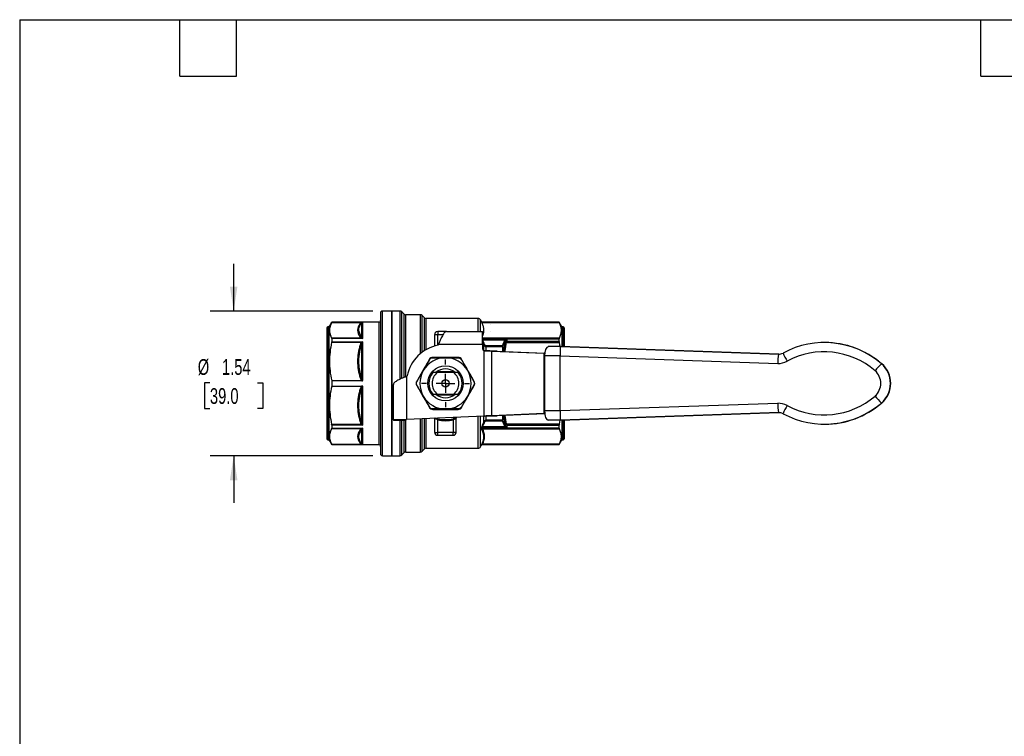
# Model space of a CAD drawing. Header units: inches. Extents: x 0.5 to 21.5, y 0.5 to 16.5.
# Tile 6 of 11: x 0.5 to 10.9, y 8.9 to 16.5. Entities that reach past the tile are written whole.
import ezdxf

# ---------------------------------------------------------------- set-up
doc = ezdxf.new("R2010")
doc.units = ezdxf.units.IN
doc.header["$LTSCALE"] = 2
doc.header["$MEASUREMENT"] = 0
doc.linetypes.add('SLD-Center', pattern=[0.75, 0.6, -0.05, 0.05, -0.05])
doc.linetypes.add('SLD-Solid', pattern=[0])
doc.layers.add('CENTER', color=40, linetype='SLD-Center')
doc.layers.add('DIMENSIONS', color=140, linetype='SLD-Solid', lineweight=25)
doc.layers.add('TEXT', color=140, linetype='SLD-Solid', lineweight=25)
doc.styles.add('SLDTEXTSTYLE0', font='TXT', dxfattribs={"width": 0.7})
doc.dimstyles.new('SLDDIMSTYLE1', dxfattribs={"dimtxt": 0.169922, "dimasz": 0.26, "dimexe": 0, "dimexo": 0.0625, "dimgap": 0.04248, "dimtad": 0, "dimtih": 1, "dimtoh": 1, "dimrnd": 1e-09, "dimzin": 12, "dimdsep": 46, "dimtxsty": 'SLDTEXTSTYLE0', "dimsah": 1, "dimcen": 0.09, "dimadec": 0, "dimazin": 3, "dimtfac": 1, "dimtmove": 0, "dimatfit": 0, "dimfxl": 0, "dimfrac": 2, "dimtolj": 1, "dimtzin": 12, "dimarcsym": 0})

# ---------------------------------------------------------------- blocks, each defined once
blk = doc.blocks.new('_D_7')
at = {"layer": 'DIMENSIONS'}
for p, q in [((2.771, 13.408), (2.771, 13.908)), ((4.249, 13.408), (2.521, 13.408)), ((2.519, 12.644), (2.462, 12.644)), ((2.462, 12.644), (2.462, 12.374)), ((3.024, 12.644), (3.081, 12.644)), ((3.081, 12.644), (3.081, 12.374)), ((2.462, 12.374), (2.519, 12.374)), ((3.081, 12.374), (3.024, 12.374)), ((4.249, 11.872), (2.521, 11.872)), ((2.771, 11.872), (2.771, 11.372))]:
    blk.add_line(p, q, dxfattribs=at)
for points in [[(2.771, 13.408), (2.811, 13.668), (2.731, 13.668)], [(2.771, 11.872), (2.731, 11.612), (2.811, 11.612)]]:
    blk.add_solid(points, dxfattribs=at)
at = {"layer": 'DIMENSIONS', "char_height": 0.1667, "attachment_point": 1, "style": 'SLDTEXTSTYLE0'}
for s, insert in [('%%c', (2.39, 12.897)), ('1.54', (2.647, 12.897)), ('39.0', (2.519, 12.589))]:
    blk.add_mtext(s, dxfattribs=dict(at, insert=insert))
blk = doc.blocks.new('SW_CENTERMARKSYMBOL_1')
at = {"layer": 'CENTER', "color": 0}
for p, q in [((0, 0.2), (0, 0.253)), ((-0.2, 0), (-0.253, 0)), ((0, 0), (-0.1, 0)), ((0, 0), (0, 0.1)), ((0, 0), (0, -0.1)), ((0, 0), (0.1, 0)), ((0.2, 0), (0.253, 0)), ((0, -0.2), (0, -0.253))]:
    blk.add_line(p, q, dxfattribs=at)

msp = doc.modelspace()

# ---------------------------------------------------------------- linework, layer by layer
for p, q in [((4.33, 13.388), (4.33, 11.892)), ((4.448, 13.408), (4.349, 13.408)), ((4.349, 11.872), (4.349, 13.408)), ((4.533, 13.408), (4.448, 13.408)), ((4.448, 13.408), (4.448, 12.64)), ((4.448, 12.934), (4.448, 13.408)), ((4.533, 13.408), (4.533, 12.683)), ((4.576, 13.377), (4.555, 13.398)), ((4.555, 12.693), (4.555, 13.398)), ((4.576, 13.377), (4.576, 12.701)), ((3.811, 13.289), (3.782, 13.24)), ((3.81, 13.287), (4.128, 13.287)), ((4.31, 13.289), (3.811, 13.289)), ((3.811, 13.289), (4.141, 13.289)), ((3.811, 13.289), (3.811, 13.289)), ((4.127, 13.28), (4.127, 13.139)), ((4.141, 13.116), (4.141, 13.289)), ((4.31, 13.289), (4.31, 11.99)), ((4.75, 13.368), (4.599, 13.368)), ((4.599, 12.71), (4.599, 13.368)), ((4.75, 13.368), (4.75, 12.954)), ((4.793, 13.338), (4.772, 13.359)), ((4.772, 12.972), (4.772, 13.359)), ((4.793, 13.338), (4.793, 12.986)), ((5.363, 13.329), (4.815, 13.329)), ((4.815, 13), (4.815, 13.329)), ((5.363, 13.329), (5.363, 13.191)), ((5.404, 13.289), (5.39, 13.313)), ((5.39, 13.191), (5.39, 13.313)), ((5.404, 13.289), (5.404, 13.289)), ((6.226, 13.289), (5.404, 13.289)), ((5.404, 13.289), (5.669, 13.289)), ((5.405, 13.287), (6.228, 13.287)), ((5.669, 13.289), (5.667, 13.289)), ((6.226, 13.289), (5.669, 13.289)), ((5.669, 13.289), (5.669, 13.289)), ((6.255, 13.24), (6.226, 13.289)), ((6.226, 13.289), (6.226, 13.289)), ((3.759, 13.228), (3.759, 12.051)), ((3.782, 13.24), (3.771, 13.24)), ((3.771, 13.24), (3.771, 12.039)), ((3.782, 13.24), (3.782, 12.039)), ((4.936, 13.191), (4.936, 13.159)), ((5.031, 13.191), (4.936, 13.191)), ((5.031, 13.191), (5.412, 13.191)), ((5.412, 13.053), (5.412, 13.191)), ((5.494, 13.264), (5.494, 13.264)), ((5.494, 13.264), (5.494, 13.264)), ((5.494, 13.264), (5.494, 13.264)), ((5.494, 13.193), (5.494, 13.193)), ((5.494, 13.193), (5.494, 13.193)), ((5.494, 13.193), (5.494, 13.193)), ((6.267, 13.24), (6.255, 13.24)), ((6.255, 13.24), (6.255, 13.029)), ((6.267, 13.24), (6.267, 13.029)), ((6.278, 13.228), (6.278, 13.029)), ((4.128, 13.12), (3.81, 13.12)), ((3.81, 13.076), (4.128, 13.076)), ((3.811, 13.116), (3.811, 13.082)), ((4.141, 13.116), (3.811, 13.116)), ((3.811, 13.082), (4.141, 13.082)), ((4.141, 12.671), (4.141, 13.082)), ((4.904, 13.159), (4.904, 13.037)), ((4.904, 13.159), (4.936, 13.159)), ((4.936, 13.045), (4.936, 13.159)), ((4.936, 13.159), (4.994, 13.159)), ((6.228, 13.121), (5.412, 13.121)), ((5.412, 13.114), (6.226, 13.114)), ((5.669, 13.109), (5.412, 13.109)), ((5.414, 13.101), (5.649, 13.101)), ((5.652, 13.084), (5.652, 13.077)), ((5.668, 13.074), (6.228, 13.074)), ((5.669, 13.109), (5.669, 13.083)), ((6.226, 13.083), (5.669, 13.083)), ((6.226, 13.083), (6.226, 13.114)), ((6.235, 13.028), (6.228, 13.074)), ((9.044, 13.073), (9.041, 13.073)), ((4.127, 13.047), (4.127, 12.705)), ((4.94, 13.046), (4.946, 13.053)), ((5.412, 13.053), (4.946, 13.053)), ((5.412, 13.053), (5.412, 13.006)), ((5.423, 13.05), (5.423, 12.988)), ((5.43, 12.293), (5.43, 12.986)), ((5.431, 12.986), (5.432, 12.986)), ((5.622, 13.039), (5.45, 13.039)), ((5.45, 13.031), (5.624, 13.031)), ((5.45, 12.987), (5.45, 13.031)), ((5.567, 12.983), (5.508, 12.983)), ((5.508, 12.983), (6.065, 12.96)), ((5.508, 12.983), (5.508, 12.297)), ((5.567, 12.983), (6.073, 12.962)), ((5.624, 13.029), (5.624, 12.98)), ((5.631, 12.98), (5.631, 13.032)), ((6.073, 12.96), (6.065, 12.96)), ((6.065, 12.319), (6.065, 12.96)), ((6.065, 12.96), (6.073, 12.96)), ((6.239, 13.03), (6.108, 13.03)), ((8.552, 12.95), (6.239, 13.03)), ((6.242, 13.03), (6.239, 13.03)), ((6.242, 13.03), (8.555, 12.95)), ((4.448, 11.872), (4.448, 12.934)), ((6.235, 12.931), (6.071, 12.931)), ((6.071, 12.931), (6.071, 12.348)), ((6.235, 12.348), (6.235, 12.931)), ((6.235, 12.931), (8.545, 12.852)), ((8.555, 12.95), (8.552, 12.95)), ((8.555, 12.95), (8.558, 12.95)), ((5.11, 12.762), (4.928, 12.762)), ((5.104, 12.754), (4.933, 12.754)), ((9.648, 12.849), (9.645, 12.849)), ((3.811, 12.668), (3.811, 12.612)), ((4.131, 12.668), (3.811, 12.668)), ((4.605, 12.713), (4.613, 12.719)), ((4.605, 12.713), (4.605, 12.257)), ((3.811, 12.612), (4.131, 12.612)), ((4.127, 12.575), (4.127, 12.233)), ((4.141, 12.198), (4.141, 12.609)), ((4.448, 12.64), (4.448, 11.872)), ((4.467, 12.252), (4.467, 12.627)), ((4.928, 12.517), (5.11, 12.517)), ((4.933, 12.526), (5.104, 12.526)), ((6.235, 12.348), (6.071, 12.348)), ((8.545, 12.428), (6.235, 12.348)), ((9.648, 12.431), (9.645, 12.431)), ((4.586, 12.252), (4.467, 12.252)), ((4.467, 12.252), (4.467, 12.246)), ((4.586, 12.246), (4.467, 12.246)), ((4.533, 12.246), (4.533, 11.872)), ((4.555, 11.881), (4.555, 12.246)), ((4.576, 12.246), (4.576, 11.902)), ((4.586, 12.252), (4.586, 12.246)), ((4.599, 11.911), (4.599, 12.255)), ((5.43, 12.293), (4.605, 12.257)), ((4.75, 12.263), (4.75, 11.911)), ((4.772, 11.921), (4.772, 12.264)), ((4.793, 12.265), (4.793, 11.942)), ((4.815, 11.951), (4.815, 12.266)), ((4.904, 12.27), (4.904, 12.12)), ((4.936, 12.12), (4.936, 12.253)), ((5.101, 12.253), (5.101, 12.12)), ((5.134, 12.278), (5.133, 12.272)), ((5.133, 12.12), (5.133, 12.272)), ((5.134, 12.278), (5.141, 12.281)), ((5.363, 12.29), (5.363, 11.951)), ((5.39, 11.967), (5.39, 12.292)), ((5.423, 12.293), (5.423, 12.23)), ((5.431, 12.293), (5.432, 12.293)), ((5.45, 12.249), (5.45, 12.292)), ((5.624, 12.249), (5.45, 12.249)), ((5.45, 12.241), (5.622, 12.241)), ((6.065, 12.319), (5.508, 12.297)), ((5.508, 12.297), (5.567, 12.297)), ((6.073, 12.317), (5.567, 12.297)), ((5.624, 12.299), (5.624, 12.251)), ((5.631, 12.248), (5.631, 12.3)), ((5.668, 12.206), (5.653, 12.3)), ((6.065, 12.319), (6.073, 12.32)), ((6.073, 12.319), (6.065, 12.319)), ((6.239, 12.25), (6.108, 12.25)), ((6.228, 12.206), (6.235, 12.25)), ((6.239, 12.25), (8.552, 12.33)), ((6.242, 12.25), (6.239, 12.25)), ((8.555, 12.33), (6.242, 12.25)), ((6.255, 12.25), (6.255, 12.039)), ((6.267, 12.251), (6.267, 12.039)), ((6.278, 12.251), (6.278, 12.051)), ((8.552, 12.33), (8.555, 12.33)), ((8.558, 12.33), (8.555, 12.33)), ((4.128, 12.204), (3.81, 12.204)), ((3.81, 12.16), (4.128, 12.16)), ((3.811, 12.198), (3.811, 12.164)), ((4.141, 12.198), (3.811, 12.198)), ((3.811, 12.164), (4.141, 12.164)), ((4.127, 12.141), (4.127, 11.999)), ((4.141, 11.991), (4.141, 12.164)), ((5.4, 12.166), (5.4, 12.161)), ((5.41, 12.165), (5.41, 12.17)), ((5.41, 12.17), (5.669, 12.17)), ((6.226, 12.165), (5.41, 12.165)), ((5.412, 12.159), (6.228, 12.159)), ((5.649, 12.179), (5.414, 12.179)), ((5.652, 12.203), (5.652, 12.196)), ((6.228, 12.206), (5.668, 12.206)), ((5.669, 12.196), (6.226, 12.196)), ((5.669, 12.196), (5.669, 12.17)), ((6.226, 12.165), (6.226, 12.196)), ((9.041, 12.207), (9.044, 12.207)), ((3.771, 12.039), (3.782, 12.039)), ((3.782, 12.039), (3.811, 11.99)), ((4.904, 12.12), (4.936, 12.12)), ((5.101, 12.12), (4.936, 12.12)), ((4.936, 12.089), (4.936, 12.12)), ((4.936, 12.089), (5.101, 12.089)), ((5.133, 12.12), (5.101, 12.12)), ((5.101, 12.089), (5.101, 12.12)), ((6.226, 11.99), (6.255, 12.039)), ((6.255, 12.039), (6.267, 12.039)), ((4.128, 11.992), (3.81, 11.992)), ((3.811, 11.991), (3.811, 11.99)), ((4.141, 11.991), (3.811, 11.991)), ((3.811, 11.99), (4.31, 11.99)), ((4.772, 11.921), (4.793, 11.942)), ((4.815, 11.951), (5.363, 11.951)), ((5.39, 11.967), (5.402, 11.987)), ((5.4, 11.985), (5.4, 11.984)), ((5.41, 11.991), (6.226, 11.991)), ((5.41, 11.99), (5.41, 11.991)), ((5.669, 11.99), (5.41, 11.99)), ((6.228, 11.993), (5.412, 11.993)), ((5.669, 11.99), (6.226, 11.99)), ((5.669, 11.99), (5.669, 11.99)), ((6.226, 11.99), (6.226, 11.991)), ((4.349, 11.872), (4.448, 11.872)), ((4.448, 11.872), (4.533, 11.872)), ((4.555, 11.881), (4.576, 11.902)), ((4.599, 11.911), (4.75, 11.911))]:
    msp.add_line(p, q)
at = {"flags": 128}
msp.add_lwpolyline([(5.667, 11.99), (5.668, 11.99), (5.669, 11.99)], dxfattribs=at)
for radius in [0.187, 0.0394, 0.00511]:
    msp.add_circle((5.019, 12.64), radius)
for centre, radius, start, end in [((4.349, 13.388), 0.0197, 90, 180), ((4.533, 13.376), 0.0315, 45, 90), ((4.599, 13.4), 0.0315, 225, 270), ((4.31, 13.309), 0.0197, 270, 0), ((4.75, 13.337), 0.0315, 45, 90), ((4.815, 13.36), 0.0315, 225, 270), ((5.363, 13.297), 0.0315, 30, 90), ((3.771, 13.228), 0.0118, 90, 180), ((4.936, 13.159), 0.0315, 90, 180), ((6.267, 13.228), 0.0118, 0, 90), ((9.041, 12.149), 0.924, 49.2285, 118.3919), ((9.044, 12.149), 0.924, 49.2305, 89.9977), ((5.019, 12.64), 0.413, 100.9806, 169.0194), ((5.432, 13.006), 0.0197, 180, 262.7877), ((8.555, 13.048), 0.0983, 268.0225, 298.3928), ((9.298, 13.256), 0.756, 202.8996, 210.2473), ((9.038, 12.149), 0.826, 49.2284, 118.3919), ((5.019, 12.64), 0.272, 90, 150), ((5.019, 12.64), 0.272, 30, 90), ((9.257, 12.852), 0.712, 172.0561, 180.0016), ((8.552, 13.048), 0.197, 268.0225, 298.3928), ((5.019, 12.64), 0.272, 150, 210), ((5.019, 12.64), 0.177, 139.7251, 220.2749), ((5.019, 12.64), 0.143, 126.7637, 233.2363), ((5.019, 12.64), 0.153, 48.5959, 131.2317), ((5.019, 12.64), 0.143, 306.7637, 53.2363), ((5.019, 12.64), 0.177, 319.7251, 40.2749), ((5.019, 12.64), 0.272, 330, 30), ((10.36, 12.132), 1.012, 134.9357, 140.6376), ((9.462, 12.64), 0.177, 310.7732, 49.2268), ((9.465, 12.64), 0.276, 310.7736, 49.2264), ((9.468, 12.64), 0.276, 310.7736, 49.2264), ((5.019, 12.64), 0.272, 210, 270), ((5.019, 12.64), 0.153, 228.649, 311.282), ((5.019, 12.64), 0.272, 270, 330), ((9.038, 13.131), 0.826, 241.6081, 310.7716), ((10.36, 13.147), 1.012, 219.3624, 225.0643), ((8.552, 12.232), 0.197, 61.6072, 91.9775), ((9.257, 12.428), 0.712, 179.9984, 187.9439), ((9.041, 13.131), 0.924, 241.6082, 310.7714), ((9.298, 12.024), 0.756, 149.7527, 157.1004), ((9.044, 13.131), 0.924, 270.0018, 310.77), ((5.019, 12.64), 0.396, 257.9389, 282.0611), ((5.019, 12.64), 0.385, 257.9389, 282.0611), ((8.555, 12.231), 0.0983, 61.6072, 91.9775), ((3.771, 12.051), 0.0118, 180, 270), ((4.936, 12.12), 0.0315, 180, 270), ((5.101, 12.12), 0.0315, 270, 0), ((6.267, 12.051), 0.0118, 270, 0), ((4.31, 11.971), 0.0197, 0, 90), ((4.75, 11.943), 0.0315, 270, 315), ((4.815, 11.919), 0.0315, 90, 135), ((5.363, 11.982), 0.0315, 270, 330), ((4.349, 11.892), 0.0197, 180, 270), ((4.533, 11.904), 0.0315, 270, 315), ((4.599, 11.88), 0.0315, 90, 135)]:
    msp.add_arc(centre, radius, start, end)
for centre, ratio, start_param, end_param in [((6.108, 12.931), 0.377152, 0, 1.570796), ((6.239, 12.931), 0.034879, 0, 1.570796), ((6.108, 12.348), 0.377152, 1.570796, 3.141593), ((6.239, 12.348), 0.034879, 1.570796, 3.141593)]:
    msp.add_ellipse(centre, major_axis=(0, 0.0985), ratio=ratio, start_param=start_param, end_param=end_param)
for points, knots in [([(3.81, 13.287), (3.803, 13.273), (3.797, 13.258), (3.79, 13.231), (3.788, 13.217), (3.788, 13.19), (3.79, 13.176), (3.797, 13.149), (3.803, 13.135), (3.81, 13.12)], [0, 0, 0, 0, 0.25, 0.25, 0.5, 0.5, 0.75, 0.75, 1, 1, 1, 1]), ([(4.113, 13.276), (4.095, 13.253), (4.085, 13.228), (4.085, 13.179), (4.095, 13.155), (4.113, 13.131)], [0, 0, 0, 0, 0.5, 0.5, 1, 1, 1, 1]), ([(4.127, 13.139), (4.107, 13.165), (4.089, 13.212), (4.112, 13.26), (4.127, 13.28)], [0, 0, 0, 0, 0.5568806, 0.974541, 0.974541, 0.974541, 0.974541]), ([(5.412, 13.14), (5.417, 13.151), (5.426, 13.177), (5.427, 13.214), (5.42, 13.252), (5.41, 13.275), (5.405, 13.287)], [0, 0, 0, 0, 0.234805, 0.525093, 0.756273, 1, 1, 1, 1]), ([(6.228, 13.121), (6.235, 13.135), (6.24, 13.149), (6.247, 13.177), (6.249, 13.19), (6.249, 13.217), (6.247, 13.23), (6.24, 13.258), (6.235, 13.272), (6.228, 13.287)], [0, 0, 0, 0, 0.25, 0.25, 0.5, 0.5, 0.75, 0.75, 1, 1, 1, 1]), ([(5.031, 13.191), (5.028, 13.191), (5.024, 13.19), (5.012, 13.184), (5.005, 13.176), (4.989, 13.153), (4.982, 13.139), (4.969, 13.112), (4.965, 13.1), (4.955, 13.077), (4.95, 13.065), (4.946, 13.053)], [0, 0, 0, 0, 0.0789561, 0.0789561, 0.2372305, 0.2372305, 0.3954967, 0.3954967, 0.494179, 0.494179, 0.5928616, 0.5928616, 0.5928616, 0.5928616]), ([(3.81, 13.076), (3.803, 13.04), (3.797, 13.006), (3.79, 12.939), (3.788, 12.906), (3.788, 12.873)], [0, 0, 0, 0, 0.5, 0.5, 1, 1, 1, 1]), ([(5.412, 13.076), (5.413, 13.074), (5.417, 13.065), (5.42, 13.056), (5.423, 13.05)], [0, 0, 0, 0, 0.229031, 1, 1, 1, 1]), ([(5.651, 13.073), (5.646, 13.05), (5.64, 13.019), (5.637, 12.988), (5.636, 12.98)], [0, 0, 0, 0, 0.752657, 1, 1, 1, 1]), ([(5.641, 13.088), (5.643, 13.087), (5.648, 13.086), (5.651, 13.084), (5.652, 13.084)], [0, 0, 0, 0, 0.428571, 1, 1, 1, 1]), ([(5.669, 13.109), (5.668, 13.109), (5.668, 13.109), (5.661, 13.107), (5.655, 13.104), (5.649, 13.101)], [0, 0, 0, 0, 0.00216043, 0.00216043, 0.06980602, 0.06980602, 0.06980602, 0.06980602]), ([(5.668, 13.074), (5.664, 13.075), (5.657, 13.075), (5.653, 13.074), (5.651, 13.073)], [0, 0, 0, 0, 0.571429, 1, 1, 1, 1]), ([(5.669, 13.083), (5.666, 13.083), (5.659, 13.082), (5.654, 13.079), (5.652, 13.077)], [0, 0, 0, 0, 0.428571, 1, 1, 1, 1]), ([(5.653, 12.979), (5.653, 12.981), (5.655, 13.013), (5.662, 13.045), (5.668, 13.074)], [0, 0, 0, 0, 0.07372, 1, 1, 1, 1]), ([(5.656, 13.094), (5.66, 13.1), (5.664, 13.105), (5.668, 13.109), (5.669, 13.109), (5.669, 13.109)], [0, 0, 0, 0, 0.06764559, 0.06764559, 0.06980602, 0.06980602, 0.06980602, 0.06980602]), ([(4.113, 13.048), (4.095, 12.991), (4.085, 12.932), (4.085, 12.814), (4.095, 12.755), (4.113, 12.698)], [0, 0, 0, 0, 0.5, 0.5, 1, 1, 1, 1]), ([(4.127, 12.705), (4.112, 12.752), (4.089, 12.867), (4.107, 12.983), (4.127, 13.047)], [0, 0, 0, 0, 0.4176718, 0.9745675, 0.9745675, 0.9745675, 0.9745675]), ([(5.433, 13.053), (5.431, 13.053), (5.426, 13.051), (5.424, 13.05), (5.423, 13.05)], [0, 0, 0, 0, 0.571429, 1, 1, 1, 1]), ([(5.423, 13.05), (5.425, 13.046), (5.429, 13.039), (5.439, 13.032), (5.447, 13.031), (5.45, 13.031)], [0, 0, 0, 0, 0.02611607, 0.04352678, 0.06093749, 0.06093749, 0.06093749, 0.06093749]), ([(5.431, 12.986), (5.431, 12.986), (5.43, 12.986), (5.43, 12.986), (5.43, 12.986), (5.43, 12.986)], [0, 0, 0, 0, 0.001719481, 0.001719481, 0.003444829, 0.003444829, 0.003444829, 0.003444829]), ([(5.43, 12.986), (5.43, 12.986), (5.43, 12.986), (5.431, 12.986), (5.432, 12.986), (5.432, 12.986)], [0, 0, 0, 0, 0.003036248, 0.003036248, 0.006077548, 0.006077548, 0.006077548, 0.006077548]), ([(5.508, 12.983), (5.497, 12.983), (5.484, 12.984), (5.458, 12.985), (5.444, 12.986), (5.431, 12.986)], [0, 0, 0, 0, 0.1032592, 0.1032592, 0.2065183, 0.2065183, 0.2065183, 0.2065183]), ([(5.432, 12.986), (5.456, 12.986), (5.479, 12.985), (5.525, 12.984), (5.547, 12.983), (5.567, 12.983)], [0, 0, 0, 0, 0.1805755, 0.1805755, 0.361151, 0.361151, 0.361151, 0.361151]), ([(5.45, 13.039), (5.448, 13.039), (5.446, 13.039), (5.443, 13.041), (5.441, 13.042), (5.437, 13.046), (5.435, 13.05), (5.433, 13.053)], [0, 0, 0, 0, 0.25, 0.25, 0.5, 0.5, 1, 1, 1, 1]), ([(5.629, 13.034), (5.628, 13.034), (5.627, 13.032), (5.625, 13.031), (5.624, 13.031)], [0, 0, 0, 0, 0.428571, 1, 1, 1, 1]), ([(3.788, 12.873), (3.788, 12.84), (3.79, 12.807), (3.797, 12.739), (3.803, 12.704), (3.811, 12.668)], [0, 0, 0, 0, 0.5, 0.5, 1, 1, 1, 1]), ([(4.847, 12.894), (4.825, 12.856), (4.803, 12.817), (4.757, 12.739), (4.735, 12.699), (4.713, 12.661)], [0, 0, 0, 0, 0.5, 0.5, 1, 1, 1, 1]), ([(4.783, 12.776), (4.787, 12.781), (4.81, 12.821), (4.833, 12.86), (4.852, 12.893)], [0.3443637, 0.3443637, 0.3443637, 0.3443637, 0.3936888, 0.6889555, 0.6889555, 0.6889555, 0.6889555]), ([(4.852, 12.893), (4.85, 12.894), (4.848, 12.894), (4.847, 12.894), (4.847, 12.894)], [0, 0, 0, 0, 0.571429, 1, 1, 1, 1]), ([(4.883, 12.911), (4.883, 12.913), (4.883, 12.915), (4.884, 12.915), (4.885, 12.915)], [0, 0, 0, 0, 0.571429, 1, 1, 1, 1]), ([(4.883, 12.911), (4.921, 12.911), (4.966, 12.911), (5.012, 12.911), (5.019, 12.911)], [0, 0, 0, 0, 0.2952697, 0.3444161, 0.3444161, 0.3444161, 0.3444161]), ([(5.153, 12.915), (5.109, 12.915), (5.064, 12.915), (4.973, 12.915), (4.928, 12.915), (4.885, 12.915)], [0, 0, 0, 0, 0.5, 0.5, 1, 1, 1, 1]), ([(5.155, 12.911), (5.154, 12.913), (5.154, 12.915), (5.153, 12.915), (5.153, 12.915)], [0, 0, 0, 0, 0.571429, 1, 1, 1, 1]), ([(5.186, 12.893), (5.187, 12.894), (5.189, 12.894), (5.19, 12.894), (5.19, 12.894)], [0, 0, 0, 0, 0.571429, 1, 1, 1, 1]), ([(5.324, 12.661), (5.302, 12.699), (5.28, 12.738), (5.235, 12.817), (5.212, 12.856), (5.19, 12.894)], [0, 0, 0, 0, 0.5, 0.5, 1, 1, 1, 1]), ([(5.254, 12.776), (5.257, 12.77), (5.28, 12.73), (5.303, 12.691), (5.321, 12.658)], [0.3444099, 0.3444099, 0.3444099, 0.3444099, 0.3936929, 0.6889626, 0.6889626, 0.6889626, 0.6889626]), ([(4.113, 12.698), (4.115, 12.693), (4.117, 12.687), (4.121, 12.679), (4.123, 12.676), (4.127, 12.672), (4.129, 12.669), (4.132, 12.668)], [0, 0, 0, 0, 0.5, 0.5, 0.75, 0.75, 1, 1, 1, 1]), ([(4.141, 12.671), (4.139, 12.671), (4.134, 12.676), (4.13, 12.688), (4.128, 12.698), (4.127, 12.705)], [-0.191728, -0.191728, -0.191728, -0.191728, -0.1563942, -0.1210604, -0.0680597, -0.0680597, -0.0680597, -0.0680597]), ([(4.132, 12.668), (4.132, 12.668), (4.132, 12.668), (4.133, 12.668), (4.134, 12.668), (4.137, 12.668), (4.139, 12.669), (4.14, 12.671), (4.141, 12.671)], [0, 0, 0, 0, 0.040494, 0.134509, 0.276383, 0.456297, 0.803185, 1, 1, 1, 1]), ([(4.605, 12.713), (4.596, 12.709), (4.586, 12.705), (4.558, 12.694), (4.54, 12.686), (4.509, 12.671), (4.496, 12.663), (4.48, 12.651), (4.475, 12.646), (4.469, 12.637), (4.467, 12.632), (4.467, 12.627)], [0, 0, 0, 0, 0.0789561, 0.0789561, 0.2372305, 0.2372305, 0.3954967, 0.3954967, 0.494179, 0.494179, 0.5928616, 0.5928616, 0.5928616, 0.5928616]), ([(4.716, 12.658), (4.715, 12.659), (4.713, 12.66), (4.713, 12.661), (4.713, 12.661)], [0, 0, 0, 0, 0.571429, 1, 1, 1, 1]), ([(5.324, 12.661), (5.325, 12.661), (5.324, 12.66), (5.323, 12.659), (5.321, 12.658)], [0, 0, 0, 0, 0.428571, 1, 1, 1, 1]), ([(3.811, 12.612), (3.803, 12.576), (3.797, 12.541), (3.79, 12.474), (3.788, 12.441), (3.788, 12.375), (3.79, 12.342), (3.797, 12.274), (3.803, 12.24), (3.81, 12.204)], [0, 0, 0, 0, 0.25, 0.25, 0.5, 0.5, 0.75, 0.75, 1, 1, 1, 1]), ([(4.113, 12.581), (4.095, 12.524), (4.085, 12.465), (4.085, 12.347), (4.095, 12.288), (4.113, 12.231)], [0, 0, 0, 0, 0.5, 0.5, 1, 1, 1, 1]), ([(4.127, 12.233), (4.112, 12.28), (4.089, 12.396), (4.107, 12.512), (4.127, 12.575)], [0, 0, 0, 0, 0.4176604, 0.974541, 0.974541, 0.974541, 0.974541]), ([(4.131, 12.612), (4.129, 12.61), (4.127, 12.608), (4.123, 12.603), (4.121, 12.6), (4.117, 12.592), (4.115, 12.587), (4.113, 12.581)], [0, 0, 0, 0, 0.25, 0.25, 0.5, 0.5, 1, 1, 1, 1]), ([(4.127, 12.575), (4.128, 12.583), (4.131, 12.597), (4.137, 12.609), (4.141, 12.609)], [-0.1236681, -0.1236681, -0.1236681, -0.1236681, -0.0530006, 0, 0, 0, 0]), ([(4.141, 12.609), (4.14, 12.609), (4.139, 12.61), (4.137, 12.611), (4.134, 12.612), (4.132, 12.612), (4.131, 12.612)], [0, 0, 0, 0, 0.186647, 0.477975, 0.850944, 1, 1, 1, 1]), ([(4.716, 12.622), (4.715, 12.621), (4.713, 12.619), (4.713, 12.618), (4.713, 12.618)], [0, 0, 0, 0, 0.571429, 1, 1, 1, 1]), ([(4.713, 12.618), (4.735, 12.58), (4.757, 12.541), (4.803, 12.463), (4.825, 12.424), (4.847, 12.386)], [0, 0, 0, 0, 0.5, 0.5, 1, 1, 1, 1]), ([(5.19, 12.386), (5.212, 12.424), (5.235, 12.463), (5.28, 12.541), (5.302, 12.58), (5.324, 12.618)], [0, 0, 0, 0, 0.5, 0.5, 1, 1, 1, 1]), ([(5.321, 12.622), (5.303, 12.589), (5.28, 12.549), (5.257, 12.51), (5.254, 12.504)], [0, 0, 0, 0, 0.2952665, 0.3445919, 0.3445919, 0.3445919, 0.3445919]), ([(5.324, 12.618), (5.325, 12.618), (5.324, 12.619), (5.323, 12.621), (5.321, 12.622)], [0, 0, 0, 0, 0.428571, 1, 1, 1, 1]), ([(4.852, 12.387), (4.833, 12.419), (4.81, 12.459), (4.787, 12.498), (4.783, 12.504)], [0, 0, 0, 0, 0.2952697, 0.3444161, 0.3444161, 0.3444161, 0.3444161]), ([(4.847, 12.386), (4.847, 12.386), (4.848, 12.385), (4.85, 12.386), (4.852, 12.387)], [0, 0, 0, 0, 0.428571, 1, 1, 1, 1]), ([(4.885, 12.364), (4.884, 12.364), (4.883, 12.365), (4.883, 12.367), (4.883, 12.369)], [0, 0, 0, 0, 0.428571, 1, 1, 1, 1]), ([(4.885, 12.364), (4.928, 12.364), (4.973, 12.364), (5.064, 12.364), (5.109, 12.364), (5.153, 12.364)], [0, 0, 0, 0, 0.5, 0.5, 1, 1, 1, 1]), ([(5.155, 12.369), (5.117, 12.368), (5.071, 12.368), (5.025, 12.368), (5.019, 12.368)], [0, 0, 0, 0, 0.2952697, 0.3445528, 0.3445528, 0.3445528, 0.3445528]), ([(5.153, 12.364), (5.153, 12.364), (5.154, 12.365), (5.154, 12.367), (5.155, 12.369)], [0, 0, 0, 0, 0.428571, 1, 1, 1, 1]), ([(5.19, 12.386), (5.19, 12.386), (5.189, 12.385), (5.187, 12.386), (5.186, 12.387)], [0, 0, 0, 0, 0.428571, 1, 1, 1, 1]), ([(4.467, 12.252), (4.467, 12.252), (4.468, 12.253), (4.474, 12.253), (4.48, 12.254), (4.5, 12.254), (4.513, 12.255), (4.539, 12.256), (4.552, 12.256), (4.578, 12.256), (4.592, 12.257), (4.605, 12.257)], [0, 0, 0, 0, 0.0682739, 0.0682739, 0.2050778, 0.2050778, 0.3418748, 0.3418748, 0.4465485, 0.4465485, 0.5512219, 0.5512219, 0.5512219, 0.5512219]), ([(4.936, 12.253), (4.932, 12.255), (4.925, 12.258), (4.918, 12.262), (4.913, 12.265), (4.91, 12.268), (4.907, 12.27), (4.906, 12.27), (4.906, 12.27)], [0, 0, 0, 0, 0.319903, 0.523791, 0.64415, 0.823595, 0.985938, 1, 1, 1, 1]), ([(4.938, 12.264), (4.937, 12.264), (4.932, 12.266), (4.93, 12.269), (4.928, 12.271)], [0, 0, 0, 0, 0.371915, 1, 1, 1, 1]), ([(5.119, 12.28), (5.117, 12.278), (5.113, 12.274), (5.108, 12.269), (5.103, 12.265), (5.1, 12.264), (5.099, 12.264)], [0, 0, 0, 0, 0.242449, 0.673257, 0.898563, 1, 1, 1, 1]), ([(5.133, 12.272), (5.133, 12.272), (5.133, 12.272), (5.132, 12.271), (5.132, 12.271), (5.13, 12.27), (5.128, 12.268), (5.124, 12.266), (5.119, 12.262), (5.114, 12.259), (5.107, 12.256), (5.103, 12.254), (5.101, 12.253)], [0, 0, 0, 0, 0.0563632, 0.1143364, 0.1742319, 0.2363333, 0.3499518, 0.4838057, 0.5736972, 0.7433872, 0.8877584, 1, 1, 1, 1]), ([(5.45, 12.249), (5.447, 12.249), (5.439, 12.247), (5.429, 12.24), (5.425, 12.234), (5.423, 12.23)], [0, 0, 0, 0, 0.01741071, 0.03482142, 0.06093749, 0.06093749, 0.06093749, 0.06093749]), ([(5.423, 12.23), (5.424, 12.23), (5.426, 12.229), (5.431, 12.227), (5.433, 12.226)], [0, 0, 0, 0, 0.428571, 1, 1, 1, 1]), ([(5.43, 12.293), (5.43, 12.293), (5.43, 12.293), (5.43, 12.293), (5.431, 12.293), (5.431, 12.293)], [0, 0, 0, 0, 0.001714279, 0.001714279, 0.003428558, 0.003428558, 0.003428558, 0.003428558]), ([(5.432, 12.293), (5.432, 12.293), (5.431, 12.293), (5.43, 12.293), (5.43, 12.293), (5.43, 12.293)], [0, 0, 0, 0, 0.002996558, 0.002996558, 0.005993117, 0.005993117, 0.005993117, 0.005993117]), ([(5.431, 12.293), (5.444, 12.294), (5.458, 12.295), (5.484, 12.296), (5.497, 12.296), (5.508, 12.297)], [0, 0, 0, 0, 0.1032592, 0.1032592, 0.2065183, 0.2065183, 0.2065183, 0.2065183]), ([(5.567, 12.297), (5.547, 12.296), (5.525, 12.296), (5.479, 12.295), (5.456, 12.294), (5.432, 12.293)], [0, 0, 0, 0, 0.1805755, 0.1805755, 0.361151, 0.361151, 0.361151, 0.361151]), ([(5.433, 12.226), (5.435, 12.23), (5.437, 12.233), (5.441, 12.238), (5.443, 12.239), (5.446, 12.241), (5.448, 12.241), (5.45, 12.241)], [0, 0, 0, 0, 0.5, 0.5, 0.75, 0.75, 1, 1, 1, 1]), ([(5.624, 12.249), (5.625, 12.248), (5.627, 12.247), (5.628, 12.246), (5.629, 12.245)], [0, 0, 0, 0, 0.571429, 1, 1, 1, 1]), ([(5.636, 12.3), (5.637, 12.292), (5.64, 12.261), (5.646, 12.23), (5.651, 12.207)], [0, 0, 0, 0, 0.24738, 1, 1, 1, 1]), ([(3.81, 12.16), (3.803, 12.145), (3.797, 12.131), (3.79, 12.103), (3.788, 12.09), (3.788, 12.062), (3.79, 12.049), (3.797, 12.021), (3.803, 12.007), (3.81, 11.992)], [0, 0, 0, 0, 0.25, 0.25, 0.5, 0.5, 0.75, 0.75, 1, 1, 1, 1]), ([(4.113, 12.148), (4.095, 12.125), (4.085, 12.1), (4.085, 12.052), (4.095, 12.027), (4.113, 12.004)], [0, 0, 0, 0, 0.5, 0.5, 1, 1, 1, 1]), ([(4.127, 11.999), (4.107, 12.026), (4.089, 12.074), (4.112, 12.122), (4.127, 12.141)], [0, 0, 0, 0, 0.5568957, 0.9745675, 0.9745675, 0.9745675, 0.9745675]), ([(5.4, 12.166), (5.401, 12.167), (5.404, 12.17), (5.408, 12.17), (5.41, 12.17)], [0, 0, 0, 0, 0.428571, 1, 1, 1, 1]), ([(5.402, 12.153), (5.402, 12.154), (5.405, 12.157), (5.409, 12.159), (5.412, 12.159)], [0, 0, 0, 0, 0.428571, 1, 1, 1, 1]), ([(5.402, 12.153), (5.417, 12.122), (5.431, 12.067), (5.413, 12.011), (5.402, 11.988)], [0, 0, 0, 0, 0.633795, 1.109141, 1.109141, 1.109141, 1.109141]), ([(5.404, 12.183), (5.405, 12.183), (5.408, 12.182), (5.413, 12.18), (5.414, 12.179)], [0, 0, 0, 0, 0.571429, 1, 1, 1, 1]), ([(5.412, 11.993), (5.425, 12.02), (5.433, 12.048), (5.433, 12.104), (5.425, 12.132), (5.412, 12.159)], [0, 0, 0, 0, 0.5, 0.5, 1, 1, 1, 1]), ([(5.641, 12.191), (5.643, 12.192), (5.648, 12.194), (5.651, 12.195), (5.652, 12.196)], [0, 0, 0, 0, 0.428571, 1, 1, 1, 1]), ([(5.649, 12.179), (5.65, 12.18), (5.653, 12.183), (5.655, 12.185), (5.656, 12.185)], [0, 0, 0, 0, 0.428571, 1, 1, 1, 1]), ([(5.649, 12.179), (5.655, 12.176), (5.661, 12.173), (5.668, 12.171), (5.668, 12.171), (5.669, 12.17)], [-0.00216043, -0.00216043, -0.00216043, -0.00216043, 0.06548516, 0.06548516, 0.06764559, 0.06764559, 0.06764559, 0.06764559]), ([(5.668, 12.206), (5.665, 12.205), (5.658, 12.205), (5.653, 12.206), (5.651, 12.207)], [0, 0, 0, 0, 0.428571, 1, 1, 1, 1]), ([(5.669, 12.196), (5.665, 12.196), (5.662, 12.197), (5.656, 12.199), (5.653, 12.201), (5.652, 12.203)], [0, 0, 0, 0, 0.5, 0.5, 1, 1, 1, 1]), ([(5.669, 12.17), (5.669, 12.171), (5.668, 12.171), (5.664, 12.175), (5.66, 12.18), (5.656, 12.185)], [-0.00216043, -0.00216043, -0.00216043, -0.00216043, 0, 0, 0.06764559, 0.06764559, 0.06764559, 0.06764559]), ([(6.228, 11.993), (6.235, 12.008), (6.24, 12.022), (6.247, 12.049), (6.249, 12.063), (6.249, 12.089), (6.247, 12.103), (6.24, 12.13), (6.235, 12.144), (6.228, 12.159)], [0, 0, 0, 0, 0.25, 0.25, 0.5, 0.5, 0.75, 0.75, 1, 1, 1, 1]), ([(5.4, 11.985), (5.401, 11.986), (5.404, 11.989), (5.408, 11.991), (5.41, 11.991)], [0, 0, 0, 0, 0.428571, 1, 1, 1, 1]), ([(5.4, 11.984), (5.4, 11.984), (5.4, 11.985), (5.401, 11.986), (5.402, 11.987), (5.402, 11.988)], [0, 0, 0, 0, 0.376641, 0.770111, 1, 1, 1, 1]), ([(5.402, 11.988), (5.403, 11.99), (5.406, 11.992), (5.41, 11.993), (5.412, 11.993)], [0, 0, 0, 0, 0.571429, 1, 1, 1, 1])]:
    msp.add_open_spline(points, degree=3, knots=knots)
for points in [[(3.81, 13.287), (3.811, 13.288), (3.811, 13.289), (3.811, 13.289)], [(4.128, 13.287), (4.12, 13.284), (4.116, 13.28), (4.113, 13.276)], [(4.127, 13.28), (4.124, 13.277), (4.118, 13.275), (4.113, 13.276)], [(4.127, 13.28), (4.129, 13.283), (4.131, 13.285), (4.134, 13.287)], [(4.141, 13.289), (4.136, 13.289), (4.132, 13.288), (4.128, 13.287)], [(4.134, 13.287), (4.132, 13.287), (4.13, 13.287), (4.128, 13.287)], [(4.134, 13.287), (4.136, 13.288), (4.139, 13.289), (4.141, 13.289)], [(5.404, 13.289), (5.404, 13.289), (5.404, 13.288), (5.405, 13.287)], [(6.226, 13.289), (6.226, 13.289), (6.227, 13.288), (6.228, 13.287)], [(3.811, 13.116), (3.811, 13.118), (3.811, 13.119), (3.81, 13.12)], [(3.81, 13.076), (3.811, 13.078), (3.811, 13.08), (3.811, 13.082)], [(4.113, 13.131), (4.118, 13.132), (4.124, 13.134), (4.127, 13.139)], [(4.113, 13.131), (4.116, 13.127), (4.12, 13.123), (4.128, 13.12)], [(4.128, 13.076), (4.12, 13.068), (4.116, 13.058), (4.113, 13.048)], [(4.134, 13.124), (4.131, 13.128), (4.129, 13.133), (4.127, 13.139)], [(4.127, 13.047), (4.129, 13.056), (4.131, 13.065), (4.134, 13.071)], [(4.128, 13.12), (4.13, 13.121), (4.132, 13.122), (4.134, 13.124)], [(4.128, 13.12), (4.132, 13.119), (4.136, 13.118), (4.141, 13.116)], [(4.141, 13.082), (4.136, 13.08), (4.132, 13.078), (4.128, 13.076)], [(4.134, 13.071), (4.132, 13.072), (4.13, 13.074), (4.128, 13.076)], [(4.141, 13.116), (4.139, 13.119), (4.136, 13.122), (4.134, 13.124)], [(4.134, 13.071), (4.136, 13.075), (4.139, 13.078), (4.141, 13.082)], [(5.433, 13.053), (5.427, 13.069), (5.421, 13.085), (5.414, 13.101)], [(5.641, 13.088), (5.635, 13.072), (5.628, 13.055), (5.622, 13.039)], [(5.631, 13.032), (5.638, 13.049), (5.645, 13.067), (5.652, 13.084)], [(5.649, 13.101), (5.646, 13.097), (5.643, 13.093), (5.641, 13.088)], [(5.649, 13.101), (5.652, 13.098), (5.655, 13.096), (5.656, 13.094)], [(5.652, 13.077), (5.652, 13.076), (5.651, 13.074), (5.651, 13.073)], [(5.652, 13.084), (5.653, 13.088), (5.654, 13.091), (5.656, 13.094)], [(5.668, 13.074), (5.668, 13.077), (5.669, 13.081), (5.669, 13.083)], [(6.228, 13.121), (6.227, 13.119), (6.226, 13.117), (6.226, 13.114)], [(6.226, 13.083), (6.226, 13.081), (6.227, 13.077), (6.228, 13.074)], [(4.113, 13.048), (4.118, 13.047), (4.124, 13.046), (4.127, 13.047)], [(5.45, 13.039), (5.45, 13.036), (5.45, 13.033), (5.45, 13.031)], [(5.629, 13.034), (5.627, 13.035), (5.624, 13.037), (5.622, 13.039)], [(5.622, 13.039), (5.623, 13.036), (5.623, 13.033), (5.624, 13.031)], [(5.631, 13.032), (5.63, 13.03), (5.627, 13.029), (5.624, 13.029)], [(5.624, 13.031), (5.624, 13.03), (5.624, 13.03), (5.624, 13.029)], [(5.631, 13.032), (5.631, 13.032), (5.63, 13.033), (5.629, 13.034)], [(4.885, 12.915), (4.877, 12.915), (4.862, 12.911), (4.851, 12.9), (4.847, 12.894)], [(4.852, 12.893), (4.855, 12.898), (4.864, 12.908), (4.877, 12.911), (4.883, 12.911)], [(5.019, 12.911), (5.064, 12.911), (5.11, 12.911), (5.155, 12.911)], [(5.19, 12.894), (5.187, 12.9), (5.176, 12.911), (5.16, 12.915), (5.153, 12.915)], [(5.155, 12.911), (5.161, 12.911), (5.173, 12.908), (5.183, 12.898), (5.186, 12.893)], [(5.186, 12.893), (5.208, 12.855), (5.231, 12.815), (5.254, 12.776)], [(4.716, 12.658), (4.738, 12.696), (4.76, 12.736), (4.783, 12.776)], [(4.933, 12.754), (4.918, 12.754), (4.902, 12.754), (4.884, 12.754)], [(5.153, 12.754), (5.135, 12.754), (5.119, 12.754), (5.104, 12.754)], [(4.113, 12.698), (4.118, 12.7), (4.124, 12.702), (4.127, 12.705)], [(4.713, 12.661), (4.709, 12.655), (4.705, 12.64), (4.709, 12.625), (4.713, 12.618)], [(4.716, 12.622), (4.713, 12.627), (4.709, 12.64), (4.713, 12.652), (4.716, 12.658)], [(5.321, 12.658), (5.324, 12.652), (5.328, 12.64), (5.324, 12.627), (5.321, 12.622)], [(5.324, 12.618), (5.328, 12.625), (5.332, 12.64), (5.328, 12.655), (5.324, 12.661)], [(4.127, 12.575), (4.124, 12.578), (4.118, 12.58), (4.113, 12.581)], [(4.783, 12.504), (4.76, 12.544), (4.738, 12.583), (4.716, 12.622)], [(4.884, 12.526), (4.902, 12.526), (4.918, 12.526), (4.933, 12.526)], [(5.104, 12.526), (5.119, 12.526), (5.135, 12.526), (5.153, 12.526)], [(5.254, 12.504), (5.231, 12.464), (5.208, 12.425), (5.186, 12.387)], [(4.847, 12.386), (4.851, 12.379), (4.862, 12.368), (4.877, 12.364), (4.885, 12.364)], [(4.883, 12.369), (4.877, 12.369), (4.864, 12.372), (4.855, 12.381), (4.852, 12.387)], [(5.019, 12.368), (4.973, 12.368), (4.927, 12.368), (4.883, 12.369)], [(5.153, 12.364), (5.16, 12.364), (5.176, 12.368), (5.187, 12.379), (5.19, 12.386)], [(5.186, 12.387), (5.183, 12.381), (5.173, 12.372), (5.161, 12.369), (5.155, 12.369)], [(4.127, 12.233), (4.124, 12.233), (4.118, 12.233), (4.113, 12.231)], [(4.113, 12.231), (4.116, 12.221), (4.12, 12.211), (4.128, 12.204)], [(4.134, 12.209), (4.131, 12.215), (4.129, 12.224), (4.127, 12.233)], [(4.938, 12.264), (4.938, 12.26), (4.937, 12.257), (4.936, 12.253)], [(5.101, 12.253), (5.101, 12.257), (5.1, 12.26), (5.099, 12.264)], [(5.423, 12.23), (5.417, 12.214), (5.411, 12.199), (5.404, 12.183)], [(5.414, 12.179), (5.421, 12.195), (5.427, 12.21), (5.433, 12.226)], [(5.45, 12.249), (5.45, 12.247), (5.45, 12.244), (5.45, 12.241)], [(5.624, 12.249), (5.623, 12.247), (5.623, 12.244), (5.622, 12.241)], [(5.622, 12.241), (5.624, 12.243), (5.627, 12.244), (5.629, 12.245)], [(5.622, 12.241), (5.628, 12.224), (5.635, 12.208), (5.641, 12.191)], [(5.624, 12.251), (5.624, 12.25), (5.624, 12.249), (5.624, 12.249)], [(5.624, 12.251), (5.627, 12.251), (5.63, 12.249), (5.631, 12.248)], [(5.629, 12.245), (5.63, 12.246), (5.631, 12.247), (5.631, 12.248)], [(5.652, 12.196), (5.645, 12.213), (5.638, 12.23), (5.631, 12.248)], [(3.811, 12.198), (3.811, 12.2), (3.811, 12.202), (3.81, 12.204)], [(3.81, 12.16), (3.811, 12.161), (3.811, 12.162), (3.811, 12.164)], [(4.128, 12.16), (4.12, 12.157), (4.116, 12.153), (4.113, 12.148)], [(4.113, 12.148), (4.118, 12.148), (4.124, 12.145), (4.127, 12.141)], [(4.127, 12.141), (4.129, 12.146), (4.131, 12.152), (4.134, 12.156)], [(4.134, 12.209), (4.132, 12.207), (4.13, 12.206), (4.128, 12.204)], [(4.128, 12.204), (4.132, 12.202), (4.136, 12.2), (4.141, 12.198)], [(4.141, 12.164), (4.136, 12.162), (4.132, 12.161), (4.128, 12.16)], [(4.134, 12.156), (4.132, 12.158), (4.13, 12.159), (4.128, 12.16)], [(4.141, 12.198), (4.139, 12.201), (4.136, 12.205), (4.134, 12.209)], [(4.134, 12.156), (4.136, 12.158), (4.139, 12.161), (4.141, 12.164)], [(5.404, 12.183), (5.402, 12.177), (5.4, 12.171), (5.4, 12.166)], [(5.4, 12.161), (5.402, 12.163), (5.406, 12.165), (5.41, 12.165)], [(5.4, 12.161), (5.4, 12.157), (5.401, 12.155), (5.402, 12.153)], [(5.41, 12.17), (5.41, 12.173), (5.412, 12.176), (5.414, 12.179)], [(5.412, 12.159), (5.411, 12.161), (5.41, 12.163), (5.41, 12.165)], [(5.641, 12.191), (5.643, 12.187), (5.646, 12.183), (5.649, 12.179)], [(5.651, 12.207), (5.651, 12.205), (5.652, 12.204), (5.652, 12.203)], [(5.656, 12.185), (5.654, 12.188), (5.653, 12.192), (5.652, 12.196)], [(5.669, 12.196), (5.669, 12.199), (5.668, 12.202), (5.668, 12.206)], [(6.228, 12.206), (6.227, 12.202), (6.226, 12.199), (6.226, 12.196)], [(6.226, 12.165), (6.226, 12.163), (6.227, 12.161), (6.228, 12.159)], [(3.811, 11.991), (3.811, 11.991), (3.811, 11.991), (3.81, 11.992)], [(4.113, 12.004), (4.116, 11.999), (4.12, 11.995), (4.128, 11.992)], [(4.113, 12.004), (4.118, 12.004), (4.124, 12.003), (4.127, 11.999)], [(4.134, 11.992), (4.131, 11.994), (4.129, 11.997), (4.127, 11.999)], [(4.128, 11.992), (4.13, 11.993), (4.132, 11.993), (4.134, 11.992)], [(4.128, 11.992), (4.132, 11.991), (4.136, 11.991), (4.141, 11.991)], [(4.141, 11.991), (4.139, 11.991), (4.136, 11.991), (4.134, 11.992)], [(5.4, 11.984), (5.402, 11.988), (5.406, 11.99), (5.41, 11.99)], [(5.402, 11.988), (5.401, 11.986), (5.4, 11.985), (5.4, 11.985)], [(5.41, 11.991), (5.41, 11.991), (5.411, 11.992), (5.412, 11.993)], [(6.228, 11.993), (6.227, 11.992), (6.226, 11.991), (6.226, 11.991)]]:
    msp.add_open_spline(points, degree=3)
at = {"layer": 'TEXT'}
for p, q in [((0.5, 16.5), (21.5, 16.5)), ((0.5, 16.5), (0.5, 0.5)), ((2.2, 15.9), (2.2, 16.5)), ((2.8, 15.9), (2.8, 16.5)), ((10.7, 15.9), (10.7, 16.5)), ((2.2, 15.9), (2.8, 15.9)), ((10.7, 15.9), (11.3, 15.9))]:
    msp.add_line(p, q, dxfattribs=at)

# ---------------------------------------------------------------- block references
at = {"layer": 'CENTER'}
msp.add_blockref('SW_CENTERMARKSYMBOL_1', (5.019, 12.64), dxfattribs=at)

# ---------------------------------------------------------------- dimensions: what is measured, and where the dimension line sits
at = {"layer": 'DIMENSIONS'}
dim = msp.add_linear_dim(base=(2.771, 11.872), p1=(4.349, 13.408), p2=(4.349, 11.872), angle=90, text='%%c<>', dimstyle='SLDDIMSTYLE1', dxfattribs=at)
dim.commit()
dim.dimension.update_dxf_attribs({"geometry": '_D_7', "text_midpoint": (2.771, 12.644), "dimtype": 160})

doc.saveas('drawing.dxf')
